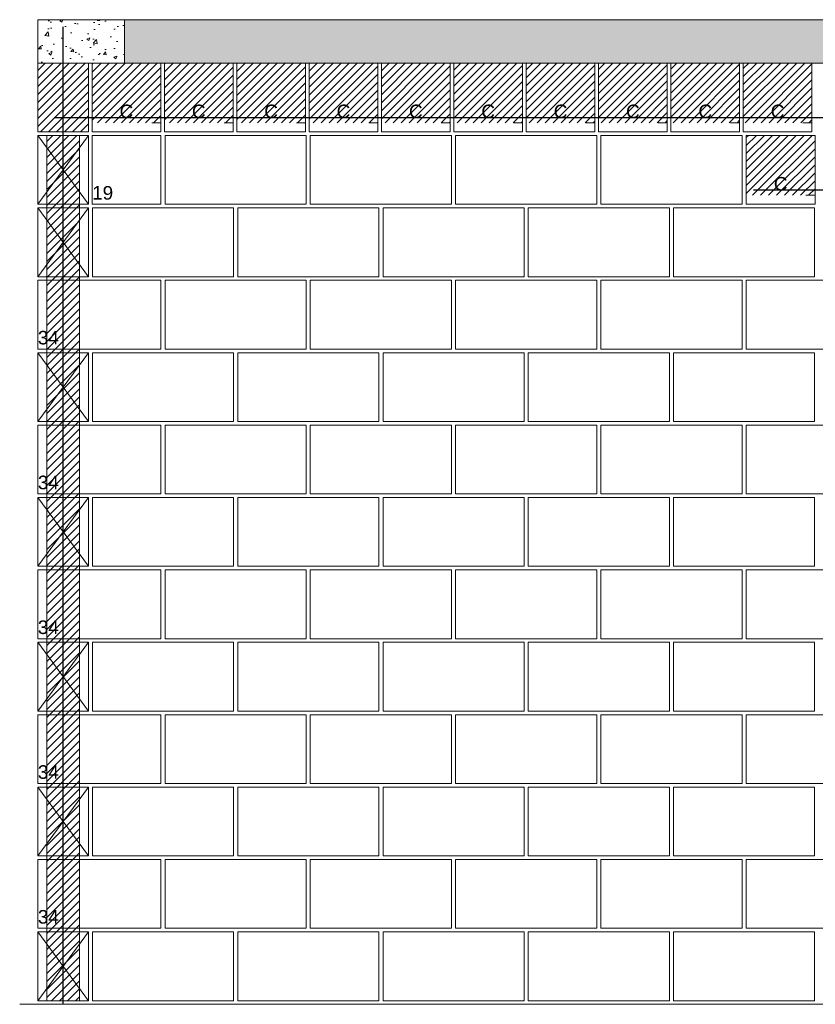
# Model space of a CAD drawing. Header units: millimetres. Extents: x 337 to 624, y -381 to -65.
# Tile 23 of 139: x 377 to 386, y -280 to -269. Entities that reach past the tile are written whole.
import ezdxf

# ---------------------------------------------------------------- set-up
doc = ezdxf.new("R2010")
doc.units = ezdxf.units.MM
doc.header["$MEASUREMENT"] = 0
doc.linetypes.add('DOT', pattern=[6.35, 0, -6.35])
for name, color, linetype, lineweight in [('Armadura', 7, 'Continuous', 30), ('PA-Ajustes', 8, 'Continuous', 5), ('PA-Graute', 8, 'Continuous', 0), ('PA-Lajes', 7, 'Continuous', 13), ('PA-Piso', 7, 'Continuous', 20), ('PE-Contrafiamento L', 1, 'Continuous', 13), ('PE-Inteiro', 7, 'Continuous', 5), ('PE-Meio', 1, 'Continuous', 5), ('PE-Meio canaleta', 5, 'Continuous', 5)]:
    doc.layers.add(name, color=color, linetype=linetype, lineweight=lineweight)
doc.styles.add('Arial', font='arial.ttf')
pattern_1 = [(50, (297.62595, -406.76032), (0.3586301, -0.03137607), [0.0375, -0.4125]), (355, (297.62595, -406.76032), (-0.0693757, 0.3760961), [0.03, -0.33]), (100.4514, (297.65583, -406.76294), (0.2892547, 0.3447198), [0.0318701, -0.35057106]), (46.1842, (297.62595, -406.6603), (0.5336205, -0.0827595), [0.05625, -0.61875]), (96.6356, (297.6704, -406.6672), (0.4673314, 0.487059), [0.0478051, -0.5258565]), (351.1842, (297.62595, -406.6603), (0.467331, 0.4870593), [0.045, -0.495]), (21, (297.67595, -406.68532), (0.2984535, -0.20130945), [0.0375, -0.4125]), (326, (297.67595, -406.68532), (0.1216577, 0.362575), [0.03, -0.33]), (71.4514, (297.7008, -406.7021), (0.4201113, 0.16126525), [0.0318701, -0.35057106]), (37.5, (297.62595, -406.76032), (0.00607993, 0.16644693), [0, -0.326, 0, -0.335, 0, -0.33125]), (7.5, (297.62595, -406.76032), (0.13153477, 0.19720586), [0, -0.191, 0, -0.3185, 0, -0.12625]), (327.5, (297.51445, -406.76032), (0.26691122, -0.01127744), [0, -0.125, 0, -0.39, 0, -0.5175]), (317.5, (297.46445, -406.76032), (0.2915931, 0.0500525), [0, -0.1625, 0, -0.259, 0, -0.3675])]
pattern_2 = [(45, (297.625946, -406.76032), (-0.044194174, 0.044194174), [])]

msp = doc.modelspace()

# ---------------------------------------------------------------- hatches: boundary and pattern name
at = {"layer": 'PA-Ajustes', "linetype": 'Continuous'}
h = msp.add_hatch(dxfattribs=at)
h.set_pattern_fill('ANSI31', color=8, scale=0.5, style=0)
h.set_pattern_definition(pattern_2)
h.paths.add_polyline_path([(377.5023, -269.9675), (378.0623, -269.9675), (378.0623, -270.7275), (377.5023, -270.7275)])
at = {"layer": 'PA-Graute', "linetype": 'Continuous'}
h = msp.add_hatch(dxfattribs=at)
h.set_pattern_fill('ANSI31', color=8, scale=0.5, style=0)
h.set_pattern_definition(pattern_2)
h.paths.add_polyline_path([(378.1023, -269.9675), (378.8623, -269.9675), (378.8623, -270.6275), (378.1023, -270.6275)])
h = msp.add_hatch(dxfattribs=at)
h.set_pattern_fill('ANSI31', color=8, scale=0.5, style=0)
h.set_pattern_definition(pattern_2)
h.paths.add_polyline_path([(378.9023, -269.9675), (379.6623, -269.9675), (379.6623, -270.6275), (378.9023, -270.6275)])
h = msp.add_hatch(dxfattribs=at)
h.set_pattern_fill('ANSI31', color=8, scale=0.5, style=0)
h.set_pattern_definition(pattern_2)
h.paths.add_polyline_path([(379.7023, -269.9675), (380.4623, -269.9675), (380.4623, -270.6275), (379.7023, -270.6275)])
h = msp.add_hatch(dxfattribs=at)
h.set_pattern_fill('ANSI31', color=8, scale=0.5, style=0)
h.set_pattern_definition(pattern_2)
h.paths.add_polyline_path([(380.5023, -269.9675), (381.2623, -269.9675), (381.2623, -270.6275), (380.5023, -270.6275)])
h = msp.add_hatch(dxfattribs=at)
h.set_pattern_fill('ANSI31', color=8, scale=0.5, style=0)
h.set_pattern_definition(pattern_2)
h.paths.add_polyline_path([(381.3023, -269.9675), (382.0623, -269.9675), (382.0623, -270.6275), (381.3023, -270.6275)])
h = msp.add_hatch(dxfattribs=at)
h.set_pattern_fill('ANSI31', color=8, scale=0.5, style=0)
h.set_pattern_definition(pattern_2)
h.paths.add_polyline_path([(382.1023, -269.9675), (382.8623, -269.9675), (382.8623, -270.6275), (382.1023, -270.6275)])
h = msp.add_hatch(dxfattribs=at)
h.set_pattern_fill('ANSI31', color=8, scale=0.5, style=0)
h.set_pattern_definition(pattern_2)
h.paths.add_polyline_path([(382.9023, -269.9675), (383.6623, -269.9675), (383.6623, -270.6275), (382.9023, -270.6275)])
h = msp.add_hatch(dxfattribs=at)
h.set_pattern_fill('ANSI31', color=8, scale=0.5, style=0)
h.set_pattern_definition(pattern_2)
h.paths.add_polyline_path([(383.7023, -269.9675), (384.4623, -269.9675), (384.4623, -270.6275), (383.7023, -270.6275)])
h = msp.add_hatch(dxfattribs=at)
h.set_pattern_fill('ANSI31', color=8, scale=0.5, style=0)
h.set_pattern_definition(pattern_2)
h.paths.add_polyline_path([(384.5023, -269.9675), (385.2623, -269.9675), (385.2623, -270.6275), (384.5023, -270.6275)])
h = msp.add_hatch(dxfattribs=at)
h.set_pattern_fill('ANSI31', color=8, scale=0.5, style=0)
h.set_pattern_definition(pattern_2)
h.paths.add_polyline_path([(385.3023, -269.9675), (386.0623, -269.9675), (386.0623, -270.6275), (385.3023, -270.6275)])
h = msp.add_hatch(dxfattribs=at)
h.set_pattern_fill('ANSI31', color=8, scale=0.5, style=0)
h.set_pattern_definition(pattern_2)
h.paths.add_polyline_path([(377.6023, -270.7675), (377.9623, -270.7675), (377.9623, -280.3275), (377.6023, -280.3275)])
h = msp.add_hatch(dxfattribs=at)
h.set_pattern_fill('ANSI31', color=8, scale=0.5, style=0)
h.set_pattern_definition(pattern_2)
h.paths.add_polyline_path([(385.336, -270.7675), (386.096, -270.7675), (386.096, -271.4275), (385.336, -271.4275)])
at = {"layer": 'PA-Lajes', "linetype": 'Continuous'}
h = msp.add_hatch(dxfattribs=at)
h.set_pattern_fill('AR-CONC', scale=0.05, style=0)
h.set_pattern_definition(pattern_1)
h.paths.add_polyline_path([(377.5023, -269.9675), (378.4623, -269.9675), (378.4623, -269.4875), (377.5023, -269.4875)])
h = msp.add_hatch(dxfattribs=at)
h.set_pattern_fill('AR-CONC', scale=0.05, style=0)
h.set_pattern_definition(pattern_1)
h.paths.add_polyline_path([(377.5023, -269.9675), (378.4623, -269.9675), (378.4623, -269.4875), (377.5023, -269.4875)])
h = msp.add_hatch(dxfattribs=at)
h.set_pattern_fill('AR-CONC', scale=0.05, style=0)
h.set_pattern_definition(pattern_1)
h.paths.add_polyline_path([(378.4623, -269.9675), (388.0227, -269.9675), (388.0227, -269.4875), (378.4623, -269.4875)])
h = msp.add_hatch(dxfattribs=at)
h.set_pattern_fill('AR-CONC', scale=0.05, style=0)
h.set_pattern_definition(pattern_1)
h.paths.add_polyline_path([(378.4623, -269.9675), (388.0227, -269.9675), (388.0227, -269.4875), (378.4623, -269.4875)])

# ---------------------------------------------------------------- linework, layer by layer
at = {"layer": 'Armadura'}
for p, q in [((377.6823, -270.5675), (392.8027, -270.5675)), ((385.416, -271.3675), (392.9027, -271.3675))]:
    msp.add_line(p, q, dxfattribs=at)
msp.add_lwpolyline([(377.7823, -280.3675), (377.7823, -269.5675)], dxfattribs=at)
at = {"layer": 'PA-Ajustes', "linetype": 'Continuous'}
msp.add_lwpolyline([(377.5023, -269.9675), (378.0623, -269.9675), (378.0623, -270.7275), (377.5023, -270.7275)], close=True, dxfattribs=at)
at = {"layer": 'PA-Graute', "color": 8, "linetype": 'Continuous'}
msp.add_lwpolyline([(377.6023, -270.7675), (377.9623, -270.7675), (377.9623, -280.3275), (377.6023, -280.3275)], close=True, dxfattribs=at)
at = {"layer": 'PA-Lajes'}
for points in [[(377.5023, -269.9675), (378.4623, -269.9675), (378.4623, -269.4875), (377.5023, -269.4875)], [(377.5023, -269.9675), (378.4623, -269.9675), (378.4623, -269.4875), (377.5023, -269.4875)], [(378.4623, -269.9675), (388.0227, -269.9675), (388.0227, -269.4875), (378.4623, -269.4875)], [(378.4623, -269.9675), (388.0227, -269.9675), (388.0227, -269.4875), (378.4623, -269.4875)]]:
    msp.add_lwpolyline(points, close=True, dxfattribs=at)
at = {"layer": 'PA-Piso'}
msp.add_line((377.3023, -280.3675), (393.7427, -280.3675), dxfattribs=at)
at = {"layer": 'PE-Contrafiamento L', "linetype": 'Continuous'}
for p, q in [((377.5023, -272.3675), (378.8623, -272.3675)), ((377.5023, -273.1275), (377.5023, -272.3675)), ((378.8623, -272.3675), (378.8623, -273.1275)), ((378.8623, -273.1275), (377.5023, -273.1275)), ((377.5023, -273.9675), (378.8623, -273.9675)), ((377.5023, -274.7275), (377.5023, -273.9675)), ((378.8623, -273.9675), (378.8623, -274.7275)), ((378.8623, -274.7275), (377.5023, -274.7275)), ((377.5023, -275.5675), (378.8623, -275.5675)), ((377.5023, -276.3275), (377.5023, -275.5675)), ((378.8623, -275.5675), (378.8623, -276.3275)), ((378.8623, -276.3275), (377.5023, -276.3275)), ((377.5023, -277.1675), (378.8623, -277.1675)), ((377.5023, -277.9275), (377.5023, -277.1675)), ((378.8623, -277.1675), (378.8623, -277.9275)), ((378.8623, -277.9275), (377.5023, -277.9275)), ((377.5023, -278.7675), (378.8623, -278.7675)), ((377.5023, -279.5275), (377.5023, -278.7675)), ((378.8623, -278.7675), (378.8623, -279.5275)), ((378.8623, -279.5275), (377.5023, -279.5275))]:
    msp.add_line(p, q, dxfattribs=at)
at = {"layer": 'PE-Inteiro', "linetype": 'Continuous'}
for p, q in [((378.909, -270.7675), (380.469, -270.7675)), ((378.909, -271.5275), (378.909, -270.7675)), ((380.469, -270.7675), (380.469, -271.5275)), ((380.5158, -270.7675), (382.0758, -270.7675)), ((380.5158, -271.5275), (380.5158, -270.7675)), ((382.0758, -270.7675), (382.0758, -271.5275)), ((382.1225, -270.7675), (383.6825, -270.7675)), ((382.1225, -271.5275), (382.1225, -270.7675)), ((383.6825, -270.7675), (383.6825, -271.5275)), ((383.7292, -270.7675), (385.2892, -270.7675)), ((383.7292, -271.5275), (383.7292, -270.7675)), ((385.2892, -270.7675), (385.2892, -271.5275)), ((380.469, -271.5275), (378.909, -271.5275)), ((382.0758, -271.5275), (380.5158, -271.5275)), ((383.6825, -271.5275), (382.1225, -271.5275)), ((385.2892, -271.5275), (383.7292, -271.5275)), ((378.1081, -271.5675), (379.6681, -271.5675)), ((378.1081, -272.3275), (378.1081, -271.5675)), ((379.6681, -271.5675), (379.6681, -272.3275)), ((379.7138, -271.5675), (381.2738, -271.5675)), ((379.7138, -272.3275), (379.7138, -271.5675)), ((381.2738, -271.5675), (381.2738, -272.3275)), ((381.3196, -271.5675), (382.8796, -271.5675)), ((381.3196, -272.3275), (381.3196, -271.5675)), ((382.8796, -271.5675), (382.8796, -272.3275)), ((382.9254, -271.5675), (384.4854, -271.5675)), ((382.9254, -272.3275), (382.9254, -271.5675)), ((384.4854, -271.5675), (384.4854, -272.3275)), ((384.5311, -271.5675), (386.0911, -271.5675)), ((384.5311, -272.3275), (384.5311, -271.5675)), ((386.0911, -271.5675), (386.0911, -272.3275)), ((379.6681, -272.3275), (378.1081, -272.3275)), ((378.909, -272.3675), (380.469, -272.3675)), ((378.909, -273.1275), (378.909, -272.3675)), ((381.2738, -272.3275), (379.7138, -272.3275)), ((380.469, -272.3675), (380.469, -273.1275)), ((380.5158, -272.3675), (382.0758, -272.3675)), ((380.5158, -273.1275), (380.5158, -272.3675)), ((382.8796, -272.3275), (381.3196, -272.3275)), ((382.0758, -272.3675), (382.0758, -273.1275)), ((382.1225, -272.3675), (383.6825, -272.3675)), ((382.1225, -273.1275), (382.1225, -272.3675)), ((384.4854, -272.3275), (382.9254, -272.3275)), ((383.6825, -272.3675), (383.6825, -273.1275)), ((383.7292, -272.3675), (385.2892, -272.3675)), ((383.7292, -273.1275), (383.7292, -272.3675)), ((386.0911, -272.3275), (384.5311, -272.3275)), ((385.2892, -272.3675), (385.2892, -273.1275)), ((385.336, -272.3675), (386.896, -272.3675)), ((385.336, -273.1275), (385.336, -272.3675)), ((378.1081, -273.1675), (379.6681, -273.1675)), ((378.1081, -273.9275), (378.1081, -273.1675)), ((380.469, -273.1275), (378.909, -273.1275)), ((379.6681, -273.1675), (379.6681, -273.9275)), ((379.7138, -273.1675), (381.2738, -273.1675)), ((379.7138, -273.9275), (379.7138, -273.1675)), ((382.0758, -273.1275), (380.5158, -273.1275)), ((381.2738, -273.1675), (381.2738, -273.9275)), ((381.3196, -273.1675), (382.8796, -273.1675)), ((381.3196, -273.9275), (381.3196, -273.1675)), ((383.6825, -273.1275), (382.1225, -273.1275)), ((382.8796, -273.1675), (382.8796, -273.9275)), ((382.9254, -273.1675), (384.4854, -273.1675)), ((382.9254, -273.9275), (382.9254, -273.1675)), ((385.2892, -273.1275), (383.7292, -273.1275)), ((384.4854, -273.1675), (384.4854, -273.9275)), ((384.5311, -273.1675), (386.0911, -273.1675)), ((384.5311, -273.9275), (384.5311, -273.1675)), ((386.896, -273.1275), (385.336, -273.1275)), ((386.0911, -273.1675), (386.0911, -273.9275)), ((379.6681, -273.9275), (378.1081, -273.9275)), ((381.2738, -273.9275), (379.7138, -273.9275)), ((382.8796, -273.9275), (381.3196, -273.9275)), ((384.4854, -273.9275), (382.9254, -273.9275)), ((386.0911, -273.9275), (384.5311, -273.9275)), ((378.909, -273.9675), (380.469, -273.9675)), ((378.909, -274.7275), (378.909, -273.9675)), ((380.469, -273.9675), (380.469, -274.7275)), ((380.5158, -273.9675), (382.0758, -273.9675)), ((380.5158, -274.7275), (380.5158, -273.9675)), ((382.0758, -273.9675), (382.0758, -274.7275)), ((382.1225, -273.9675), (383.6825, -273.9675)), ((382.1225, -274.7275), (382.1225, -273.9675)), ((383.6825, -273.9675), (383.6825, -274.7275)), ((383.7292, -273.9675), (385.2892, -273.9675)), ((383.7292, -274.7275), (383.7292, -273.9675)), ((385.2892, -273.9675), (385.2892, -274.7275)), ((385.336, -273.9675), (386.896, -273.9675)), ((385.336, -274.7275), (385.336, -273.9675)), ((378.1081, -274.7675), (379.6681, -274.7675)), ((378.1081, -275.5275), (378.1081, -274.7675)), ((380.469, -274.7275), (378.909, -274.7275)), ((379.6681, -274.7675), (379.6681, -275.5275)), ((379.7138, -274.7675), (381.2738, -274.7675)), ((379.7138, -275.5275), (379.7138, -274.7675)), ((382.0758, -274.7275), (380.5158, -274.7275)), ((381.2738, -274.7675), (381.2738, -275.5275)), ((381.3196, -274.7675), (382.8796, -274.7675)), ((381.3196, -275.5275), (381.3196, -274.7675)), ((383.6825, -274.7275), (382.1225, -274.7275)), ((382.8796, -274.7675), (382.8796, -275.5275)), ((382.9254, -274.7675), (384.4854, -274.7675)), ((382.9254, -275.5275), (382.9254, -274.7675)), ((385.2892, -274.7275), (383.7292, -274.7275)), ((384.4854, -274.7675), (384.4854, -275.5275)), ((384.5311, -274.7675), (386.0911, -274.7675)), ((384.5311, -275.5275), (384.5311, -274.7675)), ((386.896, -274.7275), (385.336, -274.7275)), ((386.0911, -274.7675), (386.0911, -275.5275)), ((379.6681, -275.5275), (378.1081, -275.5275)), ((378.909, -275.5675), (380.469, -275.5675)), ((378.909, -276.3275), (378.909, -275.5675)), ((381.2738, -275.5275), (379.7138, -275.5275)), ((380.469, -275.5675), (380.469, -276.3275)), ((380.5158, -275.5675), (382.0758, -275.5675)), ((380.5158, -276.3275), (380.5158, -275.5675)), ((382.8796, -275.5275), (381.3196, -275.5275)), ((382.0758, -275.5675), (382.0758, -276.3275)), ((382.1225, -275.5675), (383.6825, -275.5675)), ((382.1225, -276.3275), (382.1225, -275.5675)), ((384.4854, -275.5275), (382.9254, -275.5275)), ((383.6825, -275.5675), (383.6825, -276.3275)), ((383.7292, -275.5675), (385.2892, -275.5675)), ((383.7292, -276.3275), (383.7292, -275.5675)), ((386.0911, -275.5275), (384.5311, -275.5275)), ((385.2892, -275.5675), (385.2892, -276.3275)), ((385.336, -275.5675), (386.896, -275.5675)), ((385.336, -276.3275), (385.336, -275.5675)), ((380.469, -276.3275), (378.909, -276.3275)), ((382.0758, -276.3275), (380.5158, -276.3275)), ((383.6825, -276.3275), (382.1225, -276.3275)), ((385.2892, -276.3275), (383.7292, -276.3275)), ((386.896, -276.3275), (385.336, -276.3275)), ((378.1081, -276.3675), (379.6681, -276.3675)), ((378.1081, -277.1275), (378.1081, -276.3675)), ((379.6681, -276.3675), (379.6681, -277.1275)), ((379.7138, -276.3675), (381.2738, -276.3675)), ((379.7138, -277.1275), (379.7138, -276.3675)), ((381.2738, -276.3675), (381.2738, -277.1275)), ((381.3196, -276.3675), (382.8796, -276.3675)), ((381.3196, -277.1275), (381.3196, -276.3675)), ((382.8796, -276.3675), (382.8796, -277.1275)), ((382.9254, -276.3675), (384.4854, -276.3675)), ((382.9254, -277.1275), (382.9254, -276.3675)), ((384.4854, -276.3675), (384.4854, -277.1275)), ((384.5311, -276.3675), (386.0911, -276.3675)), ((384.5311, -277.1275), (384.5311, -276.3675)), ((386.0911, -276.3675), (386.0911, -277.1275)), ((379.6681, -277.1275), (378.1081, -277.1275)), ((378.909, -277.1675), (380.469, -277.1675)), ((378.909, -277.9275), (378.909, -277.1675)), ((381.2738, -277.1275), (379.7138, -277.1275)), ((380.469, -277.1675), (380.469, -277.9275)), ((380.5158, -277.1675), (382.0758, -277.1675)), ((380.5158, -277.9275), (380.5158, -277.1675)), ((382.8796, -277.1275), (381.3196, -277.1275)), ((382.0758, -277.1675), (382.0758, -277.9275)), ((382.1225, -277.1675), (383.6825, -277.1675)), ((382.1225, -277.9275), (382.1225, -277.1675)), ((384.4854, -277.1275), (382.9254, -277.1275)), ((383.6825, -277.1675), (383.6825, -277.9275)), ((383.7292, -277.1675), (385.2892, -277.1675)), ((383.7292, -277.9275), (383.7292, -277.1675)), ((386.0911, -277.1275), (384.5311, -277.1275)), ((385.2892, -277.1675), (385.2892, -277.9275)), ((385.336, -277.1675), (386.896, -277.1675)), ((385.336, -277.9275), (385.336, -277.1675)), ((378.1081, -277.9675), (379.6681, -277.9675)), ((378.1081, -278.7275), (378.1081, -277.9675)), ((380.469, -277.9275), (378.909, -277.9275)), ((379.6681, -277.9675), (379.6681, -278.7275)), ((379.7138, -277.9675), (381.2738, -277.9675)), ((379.7138, -278.7275), (379.7138, -277.9675)), ((382.0758, -277.9275), (380.5158, -277.9275)), ((381.2738, -277.9675), (381.2738, -278.7275)), ((381.3196, -277.9675), (382.8796, -277.9675)), ((381.3196, -278.7275), (381.3196, -277.9675)), ((383.6825, -277.9275), (382.1225, -277.9275)), ((382.8796, -277.9675), (382.8796, -278.7275)), ((382.9254, -277.9675), (384.4854, -277.9675)), ((382.9254, -278.7275), (382.9254, -277.9675)), ((385.2892, -277.9275), (383.7292, -277.9275)), ((384.4854, -277.9675), (384.4854, -278.7275)), ((384.5311, -277.9675), (386.0911, -277.9675)), ((384.5311, -278.7275), (384.5311, -277.9675)), ((386.896, -277.9275), (385.336, -277.9275)), ((386.0911, -277.9675), (386.0911, -278.7275)), ((379.6681, -278.7275), (378.1081, -278.7275)), ((381.2738, -278.7275), (379.7138, -278.7275)), ((382.8796, -278.7275), (381.3196, -278.7275)), ((384.4854, -278.7275), (382.9254, -278.7275)), ((386.0911, -278.7275), (384.5311, -278.7275)), ((378.909, -278.7675), (380.469, -278.7675)), ((378.909, -279.5275), (378.909, -278.7675)), ((380.469, -278.7675), (380.469, -279.5275)), ((380.5158, -278.7675), (382.0758, -278.7675)), ((380.5158, -279.5275), (380.5158, -278.7675)), ((382.0758, -278.7675), (382.0758, -279.5275)), ((382.1225, -278.7675), (383.6825, -278.7675)), ((382.1225, -279.5275), (382.1225, -278.7675)), ((383.6825, -278.7675), (383.6825, -279.5275)), ((383.7292, -278.7675), (385.2892, -278.7675)), ((383.7292, -279.5275), (383.7292, -278.7675)), ((385.2892, -278.7675), (385.2892, -279.5275)), ((385.336, -278.7675), (386.896, -278.7675)), ((385.336, -279.5275), (385.336, -278.7675)), ((378.1081, -279.5675), (379.6681, -279.5675)), ((378.1081, -280.3275), (378.1081, -279.5675)), ((380.469, -279.5275), (378.909, -279.5275)), ((379.6681, -279.5675), (379.6681, -280.3275)), ((379.7138, -279.5675), (381.2738, -279.5675)), ((379.7138, -280.3275), (379.7138, -279.5675)), ((382.0758, -279.5275), (380.5158, -279.5275)), ((381.2738, -279.5675), (381.2738, -280.3275)), ((381.3196, -279.5675), (382.8796, -279.5675)), ((381.3196, -280.3275), (381.3196, -279.5675)), ((383.6825, -279.5275), (382.1225, -279.5275)), ((382.8796, -279.5675), (382.8796, -280.3275)), ((382.9254, -279.5675), (384.4854, -279.5675)), ((382.9254, -280.3275), (382.9254, -279.5675)), ((385.2892, -279.5275), (383.7292, -279.5275)), ((384.4854, -279.5675), (384.4854, -280.3275)), ((384.5311, -279.5675), (386.0911, -279.5675)), ((384.5311, -280.3275), (384.5311, -279.5675)), ((386.896, -279.5275), (385.336, -279.5275)), ((386.0911, -279.5675), (386.0911, -280.3275)), ((379.6681, -280.3275), (378.1081, -280.3275)), ((381.2738, -280.3275), (379.7138, -280.3275)), ((382.8796, -280.3275), (381.3196, -280.3275)), ((384.4854, -280.3275), (382.9254, -280.3275)), ((386.0911, -280.3275), (384.5311, -280.3275))]:
    msp.add_line(p, q, dxfattribs=at)
at = {"layer": 'PE-Meio', "linetype": 'Continuous'}
for p, q in [((378.1023, -270.7675), (378.8623, -270.7675)), ((378.1023, -271.5275), (378.1023, -270.7675)), ((378.8623, -270.7675), (378.8623, -271.5275)), ((378.8623, -271.5275), (378.1023, -271.5275)), ((377.5023, -272.3275), (377.5023, -271.5675)), ((377.5023, -271.5675), (378.0623, -271.5675)), ((378.0623, -271.5675), (377.5023, -272.3275)), ((378.0623, -272.3275), (377.5023, -271.5675)), ((377.5023, -271.5675), (378.0623, -271.5675)), ((378.0623, -271.5675), (378.0623, -272.3275)), ((378.0623, -272.3275), (377.5023, -272.3275)), ((377.5023, -272.3275), (378.0623, -272.3275)), ((377.5023, -273.9275), (377.5023, -273.1675)), ((377.5023, -273.1675), (378.0623, -273.1675)), ((378.0623, -273.1675), (377.5023, -273.9275)), ((378.0623, -273.9275), (377.5023, -273.1675)), ((377.5023, -273.1675), (378.0623, -273.1675)), ((378.0623, -273.1675), (378.0623, -273.9275)), ((378.0623, -273.9275), (377.5023, -273.9275)), ((377.5023, -273.9275), (378.0623, -273.9275)), ((377.5023, -275.5275), (377.5023, -274.7675)), ((377.5023, -274.7675), (378.0623, -274.7675)), ((378.0623, -274.7675), (377.5023, -275.5275)), ((378.0623, -275.5275), (377.5023, -274.7675)), ((377.5023, -274.7675), (378.0623, -274.7675)), ((378.0623, -274.7675), (378.0623, -275.5275)), ((378.0623, -275.5275), (377.5023, -275.5275)), ((377.5023, -275.5275), (378.0623, -275.5275)), ((377.5023, -277.1275), (377.5023, -276.3675)), ((377.5023, -276.3675), (378.0623, -276.3675)), ((378.0623, -276.3675), (377.5023, -277.1275)), ((378.0623, -277.1275), (377.5023, -276.3675)), ((377.5023, -276.3675), (378.0623, -276.3675)), ((378.0623, -276.3675), (378.0623, -277.1275)), ((378.0623, -277.1275), (377.5023, -277.1275)), ((377.5023, -277.1275), (378.0623, -277.1275)), ((377.5023, -278.7275), (377.5023, -277.9675)), ((377.5023, -277.9675), (378.0623, -277.9675)), ((378.0623, -277.9675), (377.5023, -278.7275)), ((378.0623, -278.7275), (377.5023, -277.9675)), ((377.5023, -277.9675), (378.0623, -277.9675)), ((378.0623, -277.9675), (378.0623, -278.7275)), ((378.0623, -278.7275), (377.5023, -278.7275)), ((377.5023, -278.7275), (378.0623, -278.7275)), ((377.5023, -280.3275), (377.5023, -279.5675)), ((377.5023, -279.5675), (378.0623, -279.5675)), ((378.0623, -279.5675), (377.5023, -280.3275)), ((378.0623, -280.3275), (377.5023, -279.5675)), ((377.5023, -279.5675), (378.0623, -279.5675)), ((378.0623, -279.5675), (378.0623, -280.3275)), ((378.0623, -280.3275), (377.5023, -280.3275)), ((377.5023, -280.3275), (378.0623, -280.3275))]:
    msp.add_line(p, q, dxfattribs=at)
at = {"layer": 'PE-Meio canaleta', "linetype": 'Continuous'}
for p, q in [((378.1023, -269.9675), (378.8623, -269.9675)), ((378.1023, -270.7275), (378.1023, -269.9675)), ((378.8623, -269.9675), (378.8623, -270.7275)), ((378.9023, -269.9675), (379.6623, -269.9675)), ((378.9023, -270.7275), (378.9023, -269.9675)), ((379.6623, -269.9675), (379.6623, -270.7275)), ((379.7023, -269.9675), (380.4623, -269.9675)), ((379.7023, -270.7275), (379.7023, -269.9675)), ((380.4623, -269.9675), (380.4623, -270.7275)), ((380.5023, -269.9675), (381.2623, -269.9675)), ((380.5023, -270.7275), (380.5023, -269.9675)), ((381.2623, -269.9675), (381.2623, -270.7275)), ((381.3023, -269.9675), (382.0623, -269.9675)), ((381.3023, -270.7275), (381.3023, -269.9675)), ((382.0623, -269.9675), (382.0623, -270.7275)), ((382.1023, -269.9675), (382.8623, -269.9675)), ((382.1023, -270.7275), (382.1023, -269.9675)), ((382.8623, -269.9675), (382.8623, -270.7275)), ((382.9023, -269.9675), (383.6623, -269.9675)), ((382.9023, -270.7275), (382.9023, -269.9675)), ((383.6623, -269.9675), (383.6623, -270.7275)), ((383.7023, -269.9675), (384.4623, -269.9675)), ((383.7023, -270.7275), (383.7023, -269.9675)), ((384.4623, -269.9675), (384.4623, -270.7275)), ((384.5023, -269.9675), (385.2623, -269.9675)), ((384.5023, -270.7275), (384.5023, -269.9675)), ((385.2623, -269.9675), (385.2623, -270.7275)), ((385.3023, -269.9675), (386.0623, -269.9675)), ((385.3023, -270.7275), (385.3023, -269.9675)), ((386.0623, -269.9675), (386.0623, -270.7275)), ((377.5023, -271.5275), (377.5023, -270.7675)), ((377.5023, -270.7675), (378.0623, -270.7675)), ((378.0623, -270.7675), (377.5023, -271.5275)), ((378.0623, -271.5275), (377.5023, -270.7675)), ((377.5023, -270.7675), (378.0623, -270.7675)), ((378.0623, -270.7675), (378.0623, -271.5275)), ((378.8623, -270.7275), (378.1023, -270.7275)), ((379.6623, -270.7275), (378.9023, -270.7275)), ((380.4623, -270.7275), (379.7023, -270.7275)), ((381.2623, -270.7275), (380.5023, -270.7275)), ((382.0623, -270.7275), (381.3023, -270.7275)), ((382.8623, -270.7275), (382.1023, -270.7275)), ((383.6623, -270.7275), (382.9023, -270.7275)), ((384.4623, -270.7275), (383.7023, -270.7275)), ((385.2623, -270.7275), (384.5023, -270.7275)), ((386.0623, -270.7275), (385.3023, -270.7275)), ((385.336, -270.7675), (386.096, -270.7675)), ((385.336, -271.5275), (385.336, -270.7675)), ((386.096, -270.7675), (386.096, -271.5275)), ((378.0623, -271.5275), (377.5023, -271.5275)), ((377.5023, -271.5275), (378.0623, -271.5275)), ((386.096, -271.5275), (385.336, -271.5275))]:
    msp.add_line(p, q, dxfattribs=at)
at = {"layer": 'PE-Meio canaleta', "color": 5, "linetype": 'DOT', "lineweight": 5}
for p, q in [((378.1023, -269.9675), (378.8623, -269.9675)), ((378.1023, -270.6275), (378.1023, -269.9675)), ((378.8623, -269.9675), (378.8623, -270.6275)), ((378.9023, -269.9675), (379.6623, -269.9675)), ((378.9023, -270.6275), (378.9023, -269.9675)), ((379.6623, -269.9675), (379.6623, -270.6275)), ((379.7023, -269.9675), (380.4623, -269.9675)), ((379.7023, -270.6275), (379.7023, -269.9675)), ((380.4623, -269.9675), (380.4623, -270.6275)), ((380.5023, -269.9675), (381.2623, -269.9675)), ((380.5023, -270.6275), (380.5023, -269.9675)), ((381.2623, -269.9675), (381.2623, -270.6275)), ((381.3023, -269.9675), (382.0623, -269.9675)), ((381.3023, -270.6275), (381.3023, -269.9675)), ((382.0623, -269.9675), (382.0623, -270.6275)), ((382.1023, -269.9675), (382.8623, -269.9675)), ((382.1023, -270.6275), (382.1023, -269.9675)), ((382.8623, -269.9675), (382.8623, -270.6275)), ((382.9023, -269.9675), (383.6623, -269.9675)), ((382.9023, -270.6275), (382.9023, -269.9675)), ((383.6623, -269.9675), (383.6623, -270.6275)), ((383.7023, -269.9675), (384.4623, -269.9675)), ((383.7023, -270.6275), (383.7023, -269.9675)), ((384.4623, -269.9675), (384.4623, -270.6275)), ((384.5023, -269.9675), (385.2623, -269.9675)), ((384.5023, -270.6275), (384.5023, -269.9675)), ((385.2623, -269.9675), (385.2623, -270.6275)), ((385.3023, -269.9675), (386.0623, -269.9675)), ((385.3023, -270.6275), (385.3023, -269.9675)), ((386.0623, -269.9675), (386.0623, -270.6275)), ((378.8623, -270.6275), (378.1023, -270.6275)), ((379.6623, -270.6275), (378.9023, -270.6275)), ((380.4623, -270.6275), (379.7023, -270.6275)), ((381.2623, -270.6275), (380.5023, -270.6275)), ((382.0623, -270.6275), (381.3023, -270.6275)), ((382.8623, -270.6275), (382.1023, -270.6275)), ((383.6623, -270.6275), (382.9023, -270.6275)), ((384.4623, -270.6275), (383.7023, -270.6275)), ((385.2623, -270.6275), (384.5023, -270.6275)), ((386.0623, -270.6275), (385.3023, -270.6275)), ((385.336, -270.7675), (386.096, -270.7675)), ((385.336, -271.4275), (385.336, -270.7675)), ((386.096, -270.7675), (386.096, -271.4275)), ((386.096, -271.4275), (385.336, -271.4275))]:
    msp.add_line(p, q, dxfattribs=at)

# ---------------------------------------------------------------- texts
at = {"layer": 'PE-Contrafiamento L', "char_height": 0.15, "width": 0.467606, "attachment_point": 7, "line_spacing_factor": 0.9, "style": 'Arial'}
for insert in [(377.5027, -273.078), (377.5027, -274.678), (377.5027, -276.278), (377.5027, -277.878), (377.5027, -279.478)]:
    msp.add_mtext('34', dxfattribs=dict(at, insert=insert))
at = {"layer": 'PE-Meio', "insert": (378.1027, -271.478), "char_height": 0.15, "width": 0.467606, "attachment_point": 7, "line_spacing_factor": 0.9, "style": 'Arial'}
msp.add_mtext('19', dxfattribs=at)
at = {"layer": 'PE-Meio canaleta', "char_height": 0.15, "width": 0.304344, "attachment_point": 8, "line_spacing_factor": 0.9, "style": 'Arial'}
for insert in [(378.4823, -270.578), (379.2823, -270.578), (380.0823, -270.578), (380.8823, -270.578), (381.6823, -270.578), (382.4823, -270.578), (383.2823, -270.578), (384.0823, -270.578), (384.8823, -270.578), (385.6823, -270.578), (385.716, -271.378)]:
    msp.add_mtext('C', dxfattribs=dict(at, insert=insert))

doc.saveas('drawing.dxf')
